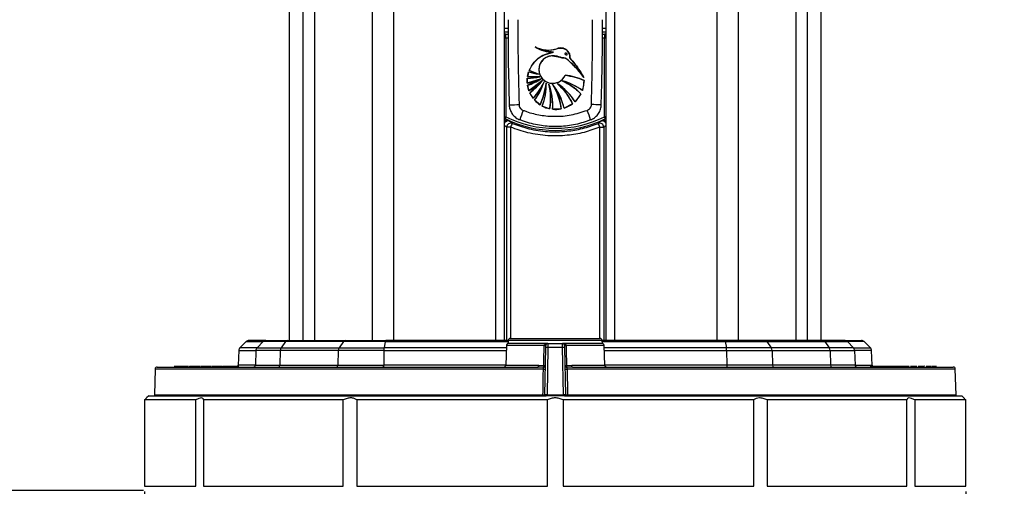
# Model space of a CAD drawing. Header units: millimetres. Extents: x 20 to 26059, y 28 to 17777.
# Tile 76 of 90: x 22299 to 22778, y 2283 to 2510. Entities that reach past the tile are written whole.
import ezdxf

# ---------------------------------------------------------------- set-up
doc = ezdxf.new("R2010")
doc.units = ezdxf.units.MM
doc.header["$LTSCALE"] = 2
doc.layers.add('COMPONENT_GEOMETRY', color=7, linetype='Continuous')
doc.styles.add('SLDTEXTSTYLE0', font='TXT', dxfattribs={"width": 0.75})
doc.dimstyles.new('SLDDIMSTYLE1', dxfattribs={"dimtxt": 150, "dimasz": 6.604, "dimexe": 0, "dimexo": 0.0625, "dimgap": 37.5, "dimtad": 0, "dimtih": 1, "dimtoh": 1, "dimdec": 1, "dimrnd": 1e-09, "dimzin": 12, "dimdsep": 46, "dimtxsty": 'SLDTEXTSTYLE0', "dimsah": 1, "dimcen": 0.09, "dimadec": 0, "dimazin": 3, "dimtfac": 1, "dimtdec": 1, "dimtofl": 0, "dimtmove": 0, "dimatfit": 3, "dimfxl": 1, "dimfrac": 2, "dimtolj": 1, "dimtzin": 12, "dimarcsym": 0})

# ---------------------------------------------------------------- blocks, each defined once
blk = doc.blocks.new('_D_4')
at = {"layer": 'COMPONENT_GEOMETRY', "color": 7}
for p, q in [((22226.49, 8260.99), (20346.66, 8260.99)), ((20353.01, 8260.99), (20353.01, 5517.54)), ((20052.91, 5487.07), (20007.21, 5487.07)), ((20007.21, 5487.07), (20007.21, 5248.94)), ((20653.12, 5487.07), (20698.82, 5487.07)), ((20698.82, 5487.07), (20698.82, 5248.94)), ((20007.21, 5248.94), (20052.91, 5248.94)), ((20698.82, 5248.94), (20653.12, 5248.94)), ((20353.01, 2281.06), (20353.01, 5024.52)), ((22358.96, 2281.06), (20346.66, 2281.06))]:
    blk.add_line(p, q, dxfattribs=at)
for points in [[(20353.01, 8260.99), (20352, 8254.39), (20354.03, 8254.39)], [(20353.01, 2281.06), (20354.03, 2287.67), (20352, 2287.67)]]:
    blk.add_solid(points, dxfattribs=at)
at = {"layer": 'COMPONENT_GEOMETRY', "color": 7, "char_height": 150, "attachment_point": 1, "style": 'SLDTEXTSTYLE0'}
for s, insert in [('9\'9.72"', (20052.91, 5442.3)), ('2990mm', (19943.85, 5217.88))]:
    blk.add_mtext(s, dxfattribs=dict(at, insert=insert))
blk = doc.blocks.new('_D_7')
at = {"layer": 'COMPONENT_GEOMETRY', "color": 7}
for p, q in [((22359.53, 2280.52), (22359.53, 1540.97)), ((22759.46, 2280.52), (22759.46, 1540.97)), ((23053.6, 1763.36), (23007.9, 1763.36)), ((23007.9, 1763.36), (23007.9, 1525.24)), ((23603.39, 1763.36), (23649.09, 1763.36)), ((23649.09, 1763.36), (23649.09, 1525.24)), ((22359.53, 1547.32), (22759.46, 1547.32)), ((22759.46, 1547.32), (22935.7, 1547.32)), ((23007.9, 1525.24), (23053.6, 1525.24)), ((23649.09, 1525.24), (23603.39, 1525.24))]:
    blk.add_line(p, q, dxfattribs=at)
for points in [[(22359.53, 1547.32), (22366.14, 1546.31), (22366.14, 1548.34)], [(22759.46, 1547.32), (22752.86, 1548.34), (22752.86, 1546.31)]]:
    blk.add_solid(points, dxfattribs=at)
at = {"layer": 'COMPONENT_GEOMETRY', "color": 7, "char_height": 150, "attachment_point": 1, "style": 'SLDTEXTSTYLE0'}
for s, insert in [('7.87in', (23053.6, 1718.6)), ('200mm', (22974.75, 1494.17))]:
    blk.add_mtext(s, dxfattribs=dict(at, insert=insert))

msp = doc.modelspace()

# ---------------------------------------------------------------- linework, layer by layer
at = {"color": 7, "linetype": 'Continuous', "lineweight": 25}
for p, q in [((22429.93, 6724.86), (22429.93, 2354.06)), ((22689.06, 2354.06), (22689.06, 6724.85)), ((22534.86, 2354.06), (22534.86, 5953.43)), ((22584.14, 5953.27), (22584.14, 2354.06)), ((22535.51, 2501.11), (22535.51, 2503.11)), ((22535.51, 2501.11), (22535.51, 2462.86)), ((22583.48, 2503.11), (22583.48, 2501.11)), ((22583.48, 2462.86), (22583.48, 2501.11)), ((22554.74, 2493.2), (22558.69, 2494.36)), ((22546, 2482.37), (22546.56, 2484.68)), ((22546.56, 2484.68), (22551.38, 2483.6)), ((22551.38, 2483.6), (22546.84, 2485.42)), ((22545.89, 2479.16), (22545.91, 2481.58)), ((22552.61, 2481.29), (22545.89, 2479.16)), ((22545.91, 2481.58), (22551.99, 2482.24)), ((22551.99, 2482.24), (22546, 2482.37)), ((22546, 2478.17), (22552.61, 2481.29)), ((22553.35, 2480.53), (22546.69, 2475.5)), ((22547.08, 2474.55), (22553.35, 2480.53)), ((22573.53, 2480.53), (22572.74, 2475.66)), ((22546.69, 2475.5), (22546, 2478.17)), ((22548.68, 2471.88), (22547.08, 2474.55)), ((22552.09, 2468.7), (22549.45, 2470.96)), ((22572.05, 2474.05), (22569.15, 2470.17)), ((22556.75, 2466.74), (22553.21, 2468.03)), ((22562.39, 2466.69), (22558.25, 2466.5)), ((22567.92, 2469.14), (22563.82, 2467.06)), ((22535.07, 2461.96), (22535.51, 2462.86)), ((22583.92, 2461.96), (22583.48, 2462.86)), ((22537.76, 2457.77), (22535.87, 2457.77)), ((22581.23, 2457.77), (22583.12, 2457.77)), ((22537.62, 2354.96), (22581.37, 2354.96)), ((22408.97, 2353.48), (22405.97, 2350.47)), ((22418.6, 2354.06), (22410.39, 2354.06)), ((22417.21, 2353.48), (22414.27, 2350.47)), ((22414.27, 2350.47), (22426, 2350.47)), ((22428.12, 2353.48), (22417.21, 2353.48)), ((22418.6, 2354.06), (22429.12, 2354.06)), ((22428.12, 2353.48), (22426, 2350.47)), ((22426, 2350.47), (22454.25, 2350.47)), ((22456.37, 2353.48), (22428.12, 2353.48)), ((22429.12, 2354.06), (22457.37, 2354.06)), ((22456.37, 2353.48), (22454.25, 2350.47)), ((22454.25, 2350.47), (22476.14, 2350.47)), ((22476.73, 2353.48), (22456.37, 2353.48)), ((22457.37, 2354.06), (22477.01, 2354.06)), ((22476.73, 2353.48), (22476.14, 2350.47)), ((22536.63, 2354.06), (22477.01, 2354.06)), ((22535.71, 2351.6), (22535.38, 2342.03)), ((22536.63, 2354.05), (22536.5, 2352.56)), ((22555.92, 2352.56), (22536.5, 2352.56)), ((22554.15, 2351.56), (22554.15, 2351.6)), ((22554.51, 2327.57), (22554.91, 2350.6)), ((22554.91, 2350.6), (22554.92, 2351.58)), ((22555.91, 2350.6), (22555.5, 2327.57)), ((22555.92, 2352.56), (22555.91, 2350.6)), ((22563.09, 2350.6), (22555.91, 2350.6)), ((22555.92, 2352.56), (22563.07, 2352.56)), ((22563.09, 2350.6), (22563.07, 2352.56)), ((22563.49, 2327.57), (22563.09, 2350.6)), ((22582.5, 2352.56), (22563.13, 2352.56)), ((22564.07, 2351.58), (22564.09, 2350.6)), ((22564.09, 2350.6), (22564.49, 2327.57)), ((22564.84, 2351.6), (22564.84, 2351.56)), ((22641.98, 2354.06), (22582.36, 2354.06)), ((22582.5, 2352.56), (22582.37, 2354.05)), ((22583.61, 2342.03), (22583.28, 2351.6)), ((22661.62, 2354.06), (22641.98, 2354.06)), ((22642.26, 2353.48), (22642.85, 2350.47)), ((22642.26, 2353.48), (22662.62, 2353.48)), ((22664.74, 2350.47), (22642.85, 2350.47)), ((22689.87, 2354.06), (22661.62, 2354.06)), ((22662.62, 2353.48), (22664.74, 2350.47)), ((22662.62, 2353.48), (22690.87, 2353.48)), ((22692.99, 2350.47), (22664.74, 2350.47)), ((22700.39, 2354.06), (22689.87, 2354.06)), ((22690.87, 2353.48), (22692.99, 2350.47)), ((22690.87, 2353.48), (22701.78, 2353.48)), ((22704.72, 2350.47), (22692.99, 2350.47)), ((22700.39, 2354.06), (22708.6, 2354.06)), ((22701.78, 2353.48), (22704.72, 2350.47)), ((22713.02, 2350.47), (22710.02, 2353.48)), ((22405.39, 2349.13), (22405.14, 2342.03)), ((22413.69, 2349.13), (22413.45, 2342.03)), ((22425.58, 2349.13), (22413.69, 2349.13)), ((22425.58, 2349.13), (22425.41, 2342.03)), ((22453.83, 2349.13), (22425.58, 2349.13)), ((22453.83, 2349.13), (22453.66, 2342.03)), ((22476.02, 2349.13), (22453.83, 2349.13)), ((22476.02, 2349.13), (22475.98, 2342.03)), ((22642.97, 2349.13), (22643.02, 2342.03)), ((22642.97, 2349.13), (22665.16, 2349.13)), ((22665.16, 2349.13), (22665.33, 2342.03)), ((22665.16, 2349.13), (22693.41, 2349.13)), ((22693.41, 2349.13), (22693.58, 2342.03)), ((22693.41, 2349.13), (22705.3, 2349.13)), ((22705.3, 2349.13), (22705.54, 2342.03)), ((22713.85, 2342.03), (22713.6, 2349.13)), ((22365.63, 2341.06), (22551.15, 2341.06)), ((22374.02, 2341.62), (22374.02, 2341.06)), ((22374.78, 2341.62), (22374.78, 2341.06)), ((22378.17, 2341.62), (22378.17, 2341.06)), ((22381.32, 2341.56), (22381.32, 2341.06)), ((22381.32, 2341.56), (22384.51, 2341.56)), ((22381.32, 2341.56), (22381.32, 2341.06)), ((22381.32, 2341.56), (22381.32, 2341.56)), ((22383.5, 2341.62), (22383.5, 2341.56)), ((22383.79, 2341.62), (22383.79, 2341.56)), ((22383.88, 2341.62), (22383.88, 2341.56)), ((22383.92, 2341.62), (22383.92, 2341.56)), ((22384.04, 2341.62), (22384.04, 2341.56)), ((22384.12, 2341.62), (22384.12, 2341.56)), ((22384.32, 2341.62), (22384.32, 2341.56)), ((22384.4, 2341.62), (22384.4, 2341.06)), ((22384.51, 2341.62), (22384.51, 2341.06)), ((22384.58, 2341.62), (22384.58, 2341.06)), ((22385.95, 2341.56), (22385.95, 2341.06)), ((22386.28, 2341.06), (22386.28, 2341.62)), ((22392.48, 2341.62), (22392.48, 2341.06)), ((22392.58, 2341.56), (22392.58, 2341.06)), ((22393.91, 2341.06), (22393.91, 2341.62)), ((22394.25, 2341.56), (22397.36, 2341.56)), ((22397.36, 2341.56), (22397.36, 2341.06)), ((22413.45, 2342.03), (22425.41, 2342.03)), ((22425.41, 2342.03), (22453.66, 2342.03)), ((22453.66, 2342.03), (22475.98, 2342.03)), ((22553.77, 2341), (22551.15, 2341.06)), ((22551.48, 2342.03), (22553.98, 2341.91)), ((22565.01, 2341.91), (22567.51, 2342.03)), ((22567.85, 2341.06), (22565.23, 2341)), ((22567.85, 2341.06), (22753.36, 2341.06)), ((22665.33, 2342.03), (22643.02, 2342.03)), ((22693.58, 2342.03), (22665.33, 2342.03)), ((22705.54, 2342.03), (22693.58, 2342.03)), ((22713.03, 2341.56), (22713.03, 2341.06)), ((22715.67, 2341.06), (22715.67, 2341.62)), ((22725.08, 2341.62), (22725.08, 2341.56)), ((22725.13, 2341.62), (22725.13, 2341.56)), ((22725.15, 2341.62), (22725.15, 2341.56)), ((22725.18, 2341.62), (22725.18, 2341.56)), ((22725.24, 2341.62), (22725.24, 2341.56)), ((22725.37, 2341.62), (22725.37, 2341.56)), ((22725.97, 2341.62), (22725.97, 2341.06)), ((22728.52, 2341.06), (22728.52, 2341.62)), ((22729.15, 2341.62), (22729.15, 2341.06)), ((22731.77, 2341.06), (22731.77, 2341.62)), ((22734.86, 2341.56), (22734.86, 2341.62)), ((22734.95, 2341.56), (22734.95, 2341.62)), ((22735.49, 2341.06), (22735.49, 2341.62)), ((22739.26, 2341.06), (22739.26, 2341.62)), ((22742.56, 2341.06), (22742.56, 2341.62)), ((22744.64, 2341.06), (22744.64, 2341.62)), ((22744.97, 2341.06), (22744.97, 2341.62)), ((22364.63, 2340.09), (22364.3, 2327.58)), ((22754.69, 2327.58), (22754.36, 2340.09)), ((22361.5, 2327.06), (22360.49, 2326.06)), ((22361.5, 2327.06), (22555.01, 2327.06)), ((22555.5, 2327.06), (22555.01, 2327.06)), ((22555.5, 2327.06), (22555.5, 2327.57)), ((22555.5, 2327.57), (22563.49, 2327.57)), ((22563.49, 2327.06), (22555.5, 2327.06)), ((22563.49, 2327.06), (22563.49, 2327.57)), ((22563.99, 2327.06), (22563.49, 2327.06)), ((22563.99, 2327.06), (22757.5, 2327.06)), ((22758.5, 2326.06), (22757.5, 2327.06)), ((22384.42, 2325.06), (22359.53, 2325.06)), ((22359.53, 2325.06), (22359.53, 2283.06)), ((22384.42, 2283.06), (22384.42, 2325.06)), ((22456.22, 2325.06), (22388.23, 2325.06)), ((22388.23, 2325.06), (22388.23, 2283.06)), ((22456.22, 2283.06), (22456.22, 2325.06)), ((22555.69, 2325.06), (22462.81, 2325.06)), ((22462.81, 2325.06), (22462.81, 2283.06)), ((22555.69, 2283.06), (22555.69, 2325.06)), ((22656.18, 2325.06), (22563.3, 2325.06)), ((22563.3, 2325.06), (22563.3, 2283.06)), ((22656.18, 2283.06), (22656.18, 2325.06)), ((22730.77, 2325.06), (22662.77, 2325.06)), ((22662.77, 2325.06), (22662.77, 2283.06)), ((22730.77, 2283.06), (22730.77, 2325.06)), ((22759.46, 2325.06), (22734.57, 2325.06)), ((22734.57, 2325.06), (22734.57, 2283.06)), ((22759.46, 2283.06), (22759.46, 2325.06)), ((22359.53, 2283.06), (22384.42, 2283.06)), ((22388.23, 2283.06), (22456.22, 2283.06)), ((22462.81, 2283.06), (22555.69, 2283.06)), ((22563.3, 2283.06), (22656.18, 2283.06)), ((22662.77, 2283.06), (22730.77, 2283.06)), ((22734.57, 2283.06), (22759.46, 2283.06))]:
    msp.add_line(p, q, dxfattribs=at)
at = {"color": 8, "linetype": 'Continuous', "lineweight": 25}
for p, q in [((22429.94, 6724.85), (22429.94, 2354.06)), ((22689.05, 2354.06), (22689.05, 6724.85)), ((22436.74, 2354.06), (22436.74, 6722.6)), ((22442.21, 6722.32), (22442.21, 2354.06)), ((22470.46, 2354.06), (22470.46, 6720.32)), ((22638.33, 2354.06), (22638.33, 6719.81)), ((22648.53, 6720.32), (22648.53, 2354.06)), ((22676.78, 2354.06), (22676.78, 6722.32)), ((22682.25, 6722.61), (22682.25, 2354.06)), ((22480.66, 6668.98), (22480.66, 2354.06)), ((22530.57, 2354.06), (22530.57, 5958.25)), ((22588.43, 5958.38), (22588.43, 2354.06)), ((22534.86, 2505.98), (22536.58, 2505.98)), ((22536.58, 2503.98), (22534.86, 2503.98)), ((22584.14, 2503.98), (22582.46, 2503.98)), ((22582.49, 2505.98), (22584.14, 2505.98)), ((22535.51, 2503.11), (22536.58, 2503.11)), ((22536.59, 2501.11), (22535.51, 2501.11)), ((22583.48, 2501.11), (22582.43, 2501.11)), ((22582.45, 2503.11), (22583.48, 2503.11)), ((22534.86, 2463.02), (22535.51, 2462.86)), ((22535.07, 2461.96), (22534.86, 2462.07)), ((22534.86, 2461.68), (22534.94, 2461.85)), ((22584.14, 2462.07), (22583.92, 2461.96)), ((22584.05, 2461.85), (22584.14, 2461.68)), ((22535.87, 2354.06), (22535.87, 2457.77)), ((22537.76, 2457.77), (22537.76, 2354.96)), ((22581.23, 2354.96), (22581.23, 2457.77)), ((22583.12, 2457.77), (22583.12, 2354.06)), ((22414.27, 2350.47), (22405.97, 2350.47)), ((22408.97, 2353.48), (22417.21, 2353.48)), ((22535.67, 2350.47), (22476.14, 2350.47)), ((22476.73, 2353.48), (22536.58, 2353.48)), ((22554.15, 2351.6), (22535.71, 2351.6)), ((22582.37, 2354.05), (22536.63, 2354.05)), ((22583.28, 2351.6), (22564.84, 2351.6)), ((22582.42, 2353.48), (22642.26, 2353.48)), ((22642.85, 2350.47), (22583.32, 2350.47)), ((22710.02, 2353.48), (22701.78, 2353.48)), ((22704.72, 2350.47), (22713.02, 2350.47)), ((22405.39, 2349.13), (22413.69, 2349.13)), ((22476.02, 2349.13), (22535.63, 2349.13)), ((22583.37, 2349.13), (22642.97, 2349.13)), ((22713.6, 2349.13), (22705.3, 2349.13)), ((22413.45, 2342.03), (22405.14, 2342.03)), ((22535.38, 2342.03), (22475.98, 2342.03)), ((22535.38, 2342.03), (22551.48, 2342.03)), ((22567.51, 2342.03), (22583.61, 2342.03)), ((22643.02, 2342.03), (22583.61, 2342.03)), ((22705.54, 2342.03), (22713.85, 2342.03)), ((22553.75, 2340.09), (22364.63, 2340.09)), ((22754.36, 2340.09), (22565.24, 2340.09)), ((22364.3, 2327.58), (22553.54, 2327.58)), ((22565.46, 2327.58), (22754.69, 2327.58))]:
    msp.add_line(p, q, dxfattribs=at)
at = {"color": 8, "linetype": 'Continuous', "lineweight": 25, "flags": 128}
for points in [[(22537.08, 2468.65), (22537.14, 2468.65), (22537.45, 2468.66), (22537.99, 2468.68), (22538.75, 2468.7), (22539.68, 2468.73), (22540.73, 2468.76), (22541.86, 2468.79)], [(22581.91, 2468.65), (22581.85, 2468.65), (22581.55, 2468.66), (22581, 2468.68), (22580.24, 2468.7), (22579.31, 2468.73), (22578.26, 2468.76), (22577.14, 2468.79)]]:
    msp.add_lwpolyline(points, dxfattribs=at)
at = {"color": 7, "linetype": 'Continuous', "lineweight": 25, "flags": 128}
for points in [[(22476.73, 2353.48), (22476.76, 2353.61), (22476.79, 2353.72), (22476.82, 2353.83), (22476.86, 2353.91), (22476.9, 2353.98), (22476.93, 2354.02), (22476.97, 2354.05), (22477.01, 2354.06)], [(22553.98, 2341.91), (22554.02, 2343.91), (22554.15, 2351.56)], [(22564.84, 2351.56), (22564.88, 2349.56), (22565.01, 2341.91)], [(22642.26, 2353.48), (22642.23, 2353.61), (22642.2, 2353.72), (22642.17, 2353.83), (22642.13, 2353.91), (22642.1, 2353.98), (22642.06, 2354.02), (22642.02, 2354.05), (22641.98, 2354.06)], [(22551.15, 2341.06), (22551.21, 2341.08), (22551.27, 2341.13), (22551.33, 2341.22), (22551.38, 2341.34), (22551.42, 2341.49), (22551.45, 2341.66), (22551.47, 2341.84), (22551.48, 2342.03)], [(22567.85, 2341.06), (22567.78, 2341.08), (22567.72, 2341.13), (22567.66, 2341.22), (22567.61, 2341.34), (22567.57, 2341.49), (22567.54, 2341.66), (22567.52, 2341.84), (22567.51, 2342.03)], [(22553.54, 2327.58), (22553.56, 2329.06), (22553.7, 2337.06), (22553.75, 2340.09)], [(22565.24, 2340.09), (22565.27, 2338.09), (22565.41, 2330.09), (22565.46, 2327.58)]]:
    msp.add_lwpolyline(points, dxfattribs=at)
at = {"color": 7, "linetype": 'Continuous', "lineweight": 25}
for centre, radius, start, end in [((22557.79, 2508.47), 14.14, 234.9491, 273.6336), ((22556.04, 2508.89), 13.58, 242.0308, 289.4449), ((22563.96, 2469.1), 25.8, 101.7796, 110.9231), ((22559.69, 2480.27), 13.84, 110.9231, 158.1756), ((22558.25, 2485.81), 6.69, 90, 335.5788), ((22534.94, 2454.49), 47.29, 35.5417, 50.9766), ((22533.98, 2460.88), 44.73, 28.1521, 43.1807), ((22559.69, 2480.27), 13.84, 161.442, 171.2648), ((22555.23, 2512.03), 28.7, 252.4228, 262.2999), ((22562.12, 2517), 35.09, 244.1715, 252.1797), ((22559.69, 2480.27), 13.84, 174.5763, 184.607), ((22540.6, 2507.57), 28.9, 280.55, 294.5724), ((22546.1, 2508.01), 26.44, 269.575, 282.8604), ((22549.83, 2520.23), 38.05, 264.232, 273.25), ((22538.2, 2503.28), 26.29, 287.2705, 303.2498), ((22529.31, 2505.46), 34.64, 300.1279, 313.9709), ((22529.52, 2499.27), 30.32, 305.3799, 321.8112), ((22529.12, 2490.92), 27.3, 315.7687, 336.0437), ((22525.46, 2489.06), 30.06, 322.9565, 342.1294), ((22514.81, 2485.06), 40.72, 336.303, 351.808), ((22525.23, 2478.54), 29.89, 339.4257, 1.3843), ((22554.06, 2449.52), 32.12, 54.4516, 73.9453), ((22548.41, 2449.82), 33.85, 45.7104, 64.5788), ((22561.21, 2453.55), 29.66, 65.4532, 83.9344), ((22559.69, 2480.27), 13.84, 340.5285, 1.0701), ((22559.69, 2480.27), 13.84, 188.7352, 200.1624), ((22559.69, 2480.27), 13.84, 204.392, 217.3018), ((22528.88, 2468.39), 29.43, 356.3235, 20.4087), ((22527.57, 2472.01), 29.65, 349.7698, 12.9496), ((22534.88, 2460.28), 29.72, 13.1802, 38.1706), ((22532.5, 2463.05), 30.11, 6.9502, 31.2139), ((22545.85, 2455.94), 27.31, 31.4167, 57.4052), ((22541.23, 2456.78), 29.41, 24.8613, 48.9152), ((22559.69, 2480.27), 13.84, 222.2881, 236.7337), ((22559.69, 2480.27), 13.84, 313.1445, 333.2876), ((22575.14, 2452.42), 34.02, 156.535, 164.8494), ((22559.69, 2480.27), 13.84, 242.1216, 257.7389), ((22559.69, 2480.27), 13.84, 264.0478, 281.2543), ((22559.69, 2480.27), 13.84, 287.3915, 306.4775), ((22543.85, 2452.42), 34.02, 15.1506, 23.465), ((22559.5, 2511.19), 54.95, 243.6072, 296.3928), ((22559.5, 2511.19), 53.95, 243.6072, 296.3928), ((22537.88, 2457.76), 2, 68.2344, 179.806), ((22548.04, 2454.13), 10.91, 149.7608, 160.5043), ((22581.12, 2457.76), 2, 0.194, 111.7656), ((22570.95, 2454.13), 10.91, 19.4957, 30.2392), ((22537.62, 2353.96), 1, 90, 175), ((22581.37, 2353.96), 1, 5, 90), ((22407.39, 2349.06), 2, 135, 178), ((22410.39, 2352.06), 2, 90, 135), ((22415.71, 2349.06), 2.02, 135.693, 178.1316), ((22418.6, 2352.12), 1.94, 90.101, 135.7072), ((22428.04, 2349.11), 2.45, 146.2552, 179.5638), ((22429.18, 2352.81), 1.25, 92.7971, 147.9253), ((22456.29, 2349.11), 2.45, 146.2552, 179.5638), ((22457.43, 2352.81), 1.25, 92.7971, 147.9253), ((22483.59, 2349.16), 7.57, 169.988, 180.2155), ((22536.71, 2351.56), 1, 90, 178), ((22554.54, 2357.95), 6.36, 266.51, 273.49), ((22554.41, 2357.12), 5.57, 267.2961, 275.2827), ((22555.41, 2336.27), 14.34, 88.0016, 91.9984), ((22555.92, 2351.56), 1, 90, 179), ((22563.07, 2351.56), 1, 1, 90), ((22563.59, 2336.27), 14.34, 88.0016, 91.9984), ((22564.46, 2357.95), 6.36, 266.51, 273.49), ((22564.58, 2357.12), 5.57, 264.7173, 272.7039), ((22582.28, 2351.56), 1, 2, 90), ((22635.4, 2349.16), 7.57, 359.7845, 10.012), ((22661.56, 2352.81), 1.25, 32.0747, 87.2029), ((22662.7, 2349.11), 2.45, 0.4362, 33.7448), ((22689.81, 2352.81), 1.25, 32.0747, 87.2029), ((22690.95, 2349.11), 2.45, 0.4362, 33.7448), ((22700.39, 2352.12), 1.94, 44.2928, 89.899), ((22703.28, 2349.06), 2.02, 1.8684, 44.307), ((22708.6, 2352.06), 2, 45, 90), ((22711.61, 2349.06), 2, 2, 45), ((22365.63, 2340.06), 1, 90, 178.5), ((22404.14, 2342.06), 1, 270, 358), ((22412.46, 2342.05), 0.99, 270.5468, 358.5879), ((22424.53, 2341.93), 0.881, 281.0281, 6.5465), ((22452.78, 2341.93), 0.881, 281.0281, 6.5465), ((22474.62, 2341.8), 1.38, 327.5186, 9.4103), ((22534.38, 2342.06), 1, 270, 358), ((22553.79, 2341.97), 0.97, 268.7828, 357.2895), ((22551.83, 2341.95), 2.15, 333.9304, 358.9825), ((22554.25, 2347.44), 5.54, 267.2995, 275.2916), ((22565.21, 2341.97), 0.97, 182.7105, 271.2172), ((22564.75, 2347.44), 5.54, 264.7084, 272.7005), ((22567.16, 2341.95), 2.15, 181.0175, 206.0696), ((22584.61, 2342.06), 1, 182, 270), ((22644.38, 2341.8), 1.38, 170.5897, 212.4814), ((22666.21, 2341.93), 0.881, 173.4535, 258.9719), ((22694.46, 2341.93), 0.881, 173.4535, 258.9719), ((22706.53, 2342.05), 0.99, 181.4121, 269.4532), ((22714.85, 2342.06), 1, 182, 210.6832), ((22753.36, 2340.06), 1, 1.5, 90), ((22554.15, 2349.45), 9.37, 267.5471, 273.4831), ((22564.84, 2349.45), 9.37, 266.5169, 272.4529), ((22364.8, 2327.56), 0.5, 178.5, 270), ((22557.79, 2327.44), 4.25, 178.2425, 185.1651), ((22555.01, 2327.56), 0.5, 179, 270), ((22563.99, 2327.56), 0.5, 270, 1), ((22561.21, 2327.44), 4.25, 354.8349, 1.7575), ((22754.19, 2327.56), 0.5, 270, 1.5)]:
    msp.add_arc(centre, radius, start, end, dxfattribs=at)
at = {"color": 8, "linetype": 'Continuous', "lineweight": 25}
for centre, major_axis, ratio, start_param, end_param in [((22535.51, 2503.01), (4, 0), 0.026186, 1.570796, 1.735817), ((22535.51, 2501.01), (2, 0), 0.052372, 1.570796, 1.905559), ((22583.48, 2503.01), (4, 0), 0.026186, 1.405776, 1.570796), ((22583.48, 2501.01), (2, 0), 0.052372, 1.236034, 1.570796), ((22586.13, 2511.19), (76.45, 0), 0.927237, 3.977288, 3.995077), ((22532.86, 2511.19), (76.45, 0), 0.927237, 5.429701, 5.44749)]:
    msp.add_ellipse(centre, major_axis=major_axis, ratio=ratio, start_param=start_param, end_param=end_param, dxfattribs=at)
at = {"color": 7, "linetype": 'Continuous', "lineweight": 25}
for centre, major_axis, start_param, end_param in [((22555.51, 2327.56), (1, -0.01), 1.571025, 3.141517), ((22563.49, 2327.56), (1, 0.01), 0.000076, 1.570568)]:
    msp.add_ellipse(centre, major_axis=major_axis, ratio=0.008724, start_param=start_param, end_param=end_param, dxfattribs=at)
for points, knots in [([(22536.56, 2509.94), (22536.55, 2503.53), (22536.53, 2489.77), (22536.92, 2476.01), (22537.13, 2468.65)], [0, 0, 0, 0, 0.465283, 1, 1, 1, 1]), ([(22541.27, 2510.07), (22541.28, 2504.98), (22541.32, 2491.21), (22541.65, 2477.46), (22541.86, 2468.79)], [0, 0, 0, 0, 0.370215, 1, 1, 1, 1]), ([(22577.14, 2468.79), (22577.35, 2477.46), (22577.68, 2491.21), (22577.71, 2504.98), (22577.72, 2510.07)], [0, 0, 0, 0, 0.6297853, 1, 1, 1, 1]), ([(22581.89, 2468.65), (22581.97, 2471.41), (22582.33, 2483.88), (22582.57, 2497.69), (22582.47, 2508.74), (22582.46, 2510.07)], [0, 0, 0, 0, 0.200385, 0.903333, 1, 1, 1, 1]), ([(22549.67, 2496.89), (22551.09, 2496.31), (22553.92, 2495.15), (22557.78, 2495.25), (22559.9, 2495.88), (22560.56, 2496.08)], [0, 0, 0, 0, 0.407312, 0.814632, 1, 1, 1, 1]), ([(22558.69, 2494.36), (22557.08, 2494.4), (22553.86, 2494.47), (22551.07, 2496.09), (22549.67, 2496.89)], [0, 0, 0, 0, 0.499468, 1, 1, 1, 1]), ([(22566.6, 2491.49), (22566.64, 2491.87), (22566.72, 2492.63), (22566.34, 2493.78), (22565.62, 2494.88), (22564.49, 2495.81), (22562.87, 2496.35), (22561.49, 2496.36), (22560.7, 2496.12), (22560.56, 2496.08)], [0, 0, 0, 0, 0.125845, 0.251052, 0.393403, 0.557567, 0.726466, 0.952102, 1, 1, 1, 1]), ([(22566.6, 2491.49), (22566.64, 2491.87), (22566.72, 2492.62), (22566.24, 2494.08), (22565.02, 2495.59), (22562.81, 2496.46), (22561.31, 2496.21), (22560.56, 2496.08)], [0, 0, 0, 0, 0.125864, 0.251162, 0.500722, 0.749637, 1, 1, 1, 1]), ([(22560.56, 2496.08), (22561.17, 2496.19), (22562.29, 2496.4), (22563.98, 2496.06), (22565.33, 2495.2), (22566.28, 2493.96), (22566.74, 2492.65), (22566.64, 2491.82), (22566.6, 2491.49)], [0, 0, 0, 0, 0.203305, 0.377232, 0.557372, 0.722911, 0.890069, 1, 1, 1, 1]), ([(22564.25, 2493.63), (22564.26, 2493.65), (22564.29, 2493.69), (22564.37, 2493.74), (22564.5, 2493.78), (22564.72, 2493.77), (22564.99, 2493.68), (22565.21, 2493.52), (22565.33, 2493.35), (22565.38, 2493.24), (22565.38, 2493.14), (22565.35, 2493.06), (22565.3, 2492.99), (22565.21, 2492.94), (22565.05, 2492.91), (22564.82, 2492.94), (22564.55, 2493.05), (22564.36, 2493.22), (22564.26, 2493.37), (22564.22, 2493.48), (22564.22, 2493.57), (22564.24, 2493.61), (22564.25, 2493.63)], [0, 0, 0, 0, 0.024513, 0.048902, 0.088765, 0.153507, 0.255542, 0.360865, 0.409297, 0.450091, 0.477057, 0.504228, 0.527613, 0.557644, 0.602381, 0.676251, 0.785499, 0.872894, 0.919909, 0.956171, 0.982207, 1, 1, 1, 1]), ([(22546.84, 2485.42), (22547.56, 2486.8), (22549, 2489.57), (22552.06, 2492.03), (22554.11, 2492.92), (22554.74, 2493.2)], [0, 0, 0, 0, 0.408816, 0.817629, 1, 1, 1, 1]), ([(22558.25, 2492.49), (22557.5, 2492.42), (22556, 2492.27), (22553.99, 2491.12), (22552.47, 2489.42), (22551.6, 2487.3), (22551.48, 2485.02), (22552.12, 2482.82), (22553.46, 2480.96), (22555.33, 2479.65), (22557.53, 2479.03), (22559.82, 2479.18), (22561.92, 2480.07), (22563.47, 2481.45), (22564.09, 2482.58), (22564.34, 2483.04)], [0, 0, 0, 0, 0.078696, 0.157392, 0.236095, 0.314802, 0.393497, 0.472181, 0.55087, 0.629574, 0.70828, 0.786977, 0.865665, 0.944358, 1, 1, 1, 1]), ([(22564.72, 2491.23), (22564.56, 2491.31), (22564.1, 2491.52), (22563.01, 2491.44), (22561.61, 2491.9), (22559.99, 2492.43), (22558.83, 2492.47), (22558.25, 2492.49)], [0, 0, 0, 0, 0.076678, 0.228327, 0.480722, 0.736716, 1, 1, 1, 1]), ([(22558.25, 2492.49), (22559.07, 2492.45), (22560.59, 2492.36), (22562.31, 2491.54), (22563.58, 2491.49), (22564.29, 2491.46), (22564.6, 2491.29), (22564.72, 2491.23)], [0, 0, 0, 0, 0.369936, 0.682977, 0.841031, 0.942257, 1, 1, 1, 1]), ([(22558.25, 2492.49), (22559.47, 2492.3), (22561.22, 2492.01), (22563.14, 2491.47), (22564.13, 2491.49), (22564.52, 2491.32), (22564.72, 2491.23)], [0, 0, 0, 0, 0.559889, 0.805798, 0.903562, 1, 1, 1, 1]), ([(22573.42, 2481.98), (22572.14, 2483.65), (22569.55, 2487.03), (22566.34, 2489.82), (22564.72, 2491.23)], [0, 0, 0, 0, 0.4954474, 1, 1, 1, 1]), ([(22566.6, 2491.49), (22567.88, 2490.03), (22570.47, 2487.08), (22572.43, 2483.69), (22573.42, 2481.98)], [0, 0, 0, 0, 0.4956871, 1, 1, 1, 1]), ([(22554.06, 2479.84), (22553.35, 2478.42), (22551.91, 2475.52), (22549.77, 2473.11), (22548.68, 2471.88)], [0, 0, 0, 0, 0.492125, 1, 1, 1, 1]), ([(22549.45, 2470.96), (22550.39, 2472.32), (22552.3, 2475.09), (22553.47, 2478.24), (22554.06, 2479.84)], [0, 0, 0, 0, 0.4929619, 1, 1, 1, 1]), ([(22555.11, 2479.26), (22554.79, 2477.46), (22554.14, 2473.84), (22552.78, 2470.42), (22552.09, 2468.7)], [0, 0, 0, 0, 0.4954076, 1, 1, 1, 1]), ([(22553.21, 2468.03), (22553.79, 2469.83), (22554.97, 2473.47), (22555.06, 2477.31), (22555.11, 2479.26)], [0, 0, 0, 0, 0.490764, 1, 1, 1, 1]), ([(22562.95, 2480.39), (22564.57, 2479.53), (22567.87, 2477.8), (22570.64, 2475.31), (22572.05, 2474.05)], [0, 0, 0, 0, 0.493177, 1, 1, 1, 1]), ([(22572.74, 2475.66), (22571.23, 2476.64), (22568.17, 2478.64), (22564.7, 2479.8), (22562.95, 2480.39)], [0, 0, 0, 0, 0.492715, 1, 1, 1, 1]), ([(22564.34, 2483.04), (22565.9, 2482.81), (22569.07, 2482.35), (22572.03, 2481.14), (22573.53, 2480.53)], [0, 0, 0, 0, 0.493445, 1, 1, 1, 1]), ([(22556.46, 2478.65), (22556.75, 2477.04), (22557.34, 2473.75), (22557.22, 2469.72), (22556.85, 2467.4), (22556.75, 2466.74)], [0, 0, 0, 0, 0.410916, 0.833749, 1, 1, 1, 1]), ([(22558.25, 2466.5), (22558.28, 2468.13), (22558.32, 2471.45), (22557.53, 2475.53), (22556.73, 2477.88), (22556.46, 2478.65)], [0, 0, 0, 0, 0.395465, 0.802398, 1, 1, 1, 1]), ([(22558.25, 2478.65), (22559.04, 2477.18), (22560.66, 2474.21), (22561.88, 2470.1), (22562.26, 2467.55), (22562.39, 2466.69)], [0, 0, 0, 0, 0.392553, 0.796491, 1, 1, 1, 1]), ([(22563.82, 2467.06), (22563.37, 2468.65), (22562.45, 2471.86), (22560.42, 2475.71), (22558.83, 2477.87), (22558.25, 2478.65)], [0, 0, 0, 0, 0.3811251, 0.7733014, 1, 1, 1, 1]), ([(22560.56, 2478.94), (22561.73, 2477.81), (22564.12, 2475.52), (22566.45, 2472.09), (22567.56, 2469.86), (22567.92, 2469.14)], [0, 0, 0, 0, 0.395931, 0.803347, 1, 1, 1, 1]), ([(22569.15, 2470.17), (22568.3, 2471.42), (22566.57, 2473.96), (22563.58, 2476.85), (22561.43, 2478.34), (22560.56, 2478.94)], [0, 0, 0, 0, 0.366427, 0.743475, 1, 1, 1, 1]), ([(22537.09, 2468.65), (22537.09, 2468.62), (22537.02, 2467.85), (22537.42, 2466.34), (22538.35, 2464.34), (22539.86, 2462.69), (22541.25, 2461.71), (22542.13, 2461.41), (22542.32, 2461.35)], [0, 0, 0, 0, 0.012431, 0.243026, 0.473832, 0.706878, 0.936944, 1, 1, 1, 1]), ([(22541.86, 2468.79), (22541.88, 2468.53), (22541.95, 2467.93), (22542.35, 2467.16), (22543.01, 2466.43), (22543.59, 2466.14), (22543.94, 2465.97)], [0, 0, 0, 0, 0.208465, 0.485141, 0.686418, 1, 1, 1, 1]), ([(22543.94, 2465.97), (22544.47, 2465.77), (22547.19, 2464.75), (22552.36, 2463.46), (22559.7, 2462.86), (22567.44, 2463.48), (22572.49, 2465.13), (22575.05, 2465.97)], [0, 0, 0, 0, 0.053725, 0.273888, 0.500206, 0.745779, 1, 1, 1, 1]), ([(22575.05, 2465.97), (22575.13, 2466), (22575.55, 2466.17), (22576.22, 2466.64), (22576.76, 2467.36), (22577.06, 2468.09), (22577.11, 2468.52), (22577.14, 2468.79)], [0, 0, 0, 0, 0.070163, 0.361578, 0.652268, 0.785269, 1, 1, 1, 1]), ([(22576.67, 2461.34), (22577.32, 2461.64), (22578.69, 2462.26), (22580.34, 2463.91), (22581.46, 2465.97), (22581.95, 2467.63), (22581.88, 2468.53), (22581.87, 2468.65)], [0, 0, 0, 0, 0.222917, 0.471814, 0.717922, 0.960478, 1, 1, 1, 1]), ([(22534.94, 2461.85), (22535.18, 2461.73), (22535.66, 2461.49), (22536.45, 2461.11), (22536.98, 2460.85), (22537.31, 2460.69), (22537.4, 2460.65), (22537.4, 2460.64)], [0, 0, 0, 0, 0.228586, 0.456951, 0.846523, 0.996384, 1, 1, 1, 1]), ([(22537.4, 2460.64), (22537.47, 2460.59), (22537.88, 2460.24), (22538.28, 2459.9), (22538.62, 2459.62)], [0, 0, 0, 0, 0.16642, 1, 1, 1, 1]), ([(22576.68, 2461.31), (22576.14, 2461.1), (22573.16, 2459.98), (22567.45, 2458.52), (22559.59, 2457.84), (22551.68, 2458.5), (22545.97, 2459.93), (22542.9, 2461.09), (22542.31, 2461.31)], [0, 0, 0, 0, 0.050072, 0.271765, 0.49989, 0.719919, 0.946238, 1, 1, 1, 1]), ([(22580.37, 2459.62), (22580.46, 2459.69), (22580.87, 2460.03), (22581.27, 2460.37), (22581.59, 2460.64)], [0, 0, 0, 0, 0.2202516, 1, 1, 1, 1]), ([(22581.59, 2460.64), (22581.59, 2460.65), (22581.68, 2460.69), (22582.01, 2460.85), (22582.55, 2461.11), (22583.33, 2461.49), (22583.81, 2461.73), (22584.05, 2461.85)], [0, 0, 0, 0, 0.003616, 0.153477, 0.543049, 0.771414, 1, 1, 1, 1]), ([(22581.23, 2457.77), (22578.68, 2456.85), (22573.53, 2455.01), (22564.97, 2453.58), (22555.75, 2453.4), (22546.4, 2454.71), (22540.54, 2456.78), (22537.76, 2457.77)], [0, 0, 0, 0, 0.182245, 0.36824, 0.58185, 0.801621, 1, 1, 1, 1]), ([(22538.62, 2459.62), (22541.29, 2458.67), (22546.83, 2456.7), (22555.81, 2455.41), (22564.61, 2455.56), (22572.93, 2456.95), (22577.87, 2458.72), (22580.37, 2459.62)], [0, 0, 0, 0, 0.198431, 0.411966, 0.631726, 0.813965, 1, 1, 1, 1]), ([(22554.15, 2351.6), (22554.16, 2351.66), (22554.18, 2351.76), (22554.27, 2351.95), (22554.47, 2352.17), (22554.89, 2352.41), (22555.39, 2352.54), (22555.76, 2352.56), (22555.92, 2352.56), (22555.92, 2352.56)], [0, 0, 0, 0, 0.088284, 0.128878, 0.27071, 0.482661, 0.780963, 0.994399, 1, 1, 1, 1]), ([(22563.07, 2352.56), (22563.07, 2352.56), (22563.23, 2352.56), (22563.6, 2352.54), (22564.11, 2352.41), (22564.53, 2352.17), (22564.72, 2351.95), (22564.82, 2351.76), (22564.83, 2351.66), (22564.84, 2351.6)], [0, 0, 0, 0, 0.005601, 0.219037, 0.517339, 0.72929, 0.871122, 0.911716, 1, 1, 1, 1]), ([(22374.03, 2341.56), (22374.02, 2341.56), (22374.01, 2341.56), (22374.05, 2341.56), (22374.08, 2341.56)], [0, 0, 0, 0, 0.0885116, 1, 1, 1, 1]), ([(22374.78, 2341.56), (22374.79, 2341.56), (22374.8, 2341.56), (22375.02, 2341.56), (22375.3, 2341.56), (22375.76, 2341.56), (22376.23, 2341.56), (22376.62, 2341.56), (22376.79, 2341.56), (22376.95, 2341.56), (22377.08, 2341.56), (22377.41, 2341.56), (22377.72, 2341.56), (22377.99, 2341.56), (22378.04, 2341.56)], [0, 0, 0, 0, 0.01546, 0.104162, 0.223022, 0.444531, 0.611777, 0.707752, 0.777673, 0.793878, 0.809263, 0.842716, 0.969703, 1, 1, 1, 1]), ([(22378.17, 2341.56), (22378.17, 2341.56), (22378.17, 2341.56), (22378.22, 2341.56), (22378.48, 2341.56), (22378.94, 2341.56), (22379.59, 2341.56), (22380.22, 2341.56), (22380.74, 2341.56), (22380.97, 2341.56)], [0, 0, 0, 0, 0.006934, 0.038837, 0.076145, 0.358146, 0.495726, 0.774609, 1, 1, 1, 1]), ([(22384.6, 2341.56), (22384.6, 2341.56), (22384.61, 2341.56), (22384.88, 2341.56), (22385.28, 2341.56), (22385.64, 2341.56), (22385.8, 2341.56), (22385.85, 2341.56), (22385.87, 2341.56), (22385.89, 2341.56), (22385.92, 2341.56), (22385.94, 2341.56), (22385.95, 2341.56)], [0, 0, 0, 0, 0.211121, 0.502976, 0.788386, 0.917408, 0.960835, 0.969264, 0.97522, 0.981064, 0.988625, 1, 1, 1, 1]), ([(22385.95, 2341.56), (22385.99, 2341.56), (22386.09, 2341.56), (22386.19, 2341.56), (22386.25, 2341.56), (22386.28, 2341.56), (22386.27, 2341.56), (22386.27, 2341.56)], [0, 0, 0, 0, 0.295076, 0.648509, 0.812287, 0.95267, 1, 1, 1, 1]), ([(22386.8, 2341.56), (22386.91, 2341.56), (22387.4, 2341.56), (22388.95, 2341.56), (22390.68, 2341.56), (22391.72, 2341.56), (22391.96, 2341.56)], [0, 0, 0, 0, 0.076415, 0.336955, 0.844569, 1, 1, 1, 1]), ([(22392.58, 2341.56), (22392.65, 2341.56), (22392.75, 2341.56), (22392.84, 2341.56), (22392.86, 2341.56), (22392.87, 2341.56), (22392.88, 2341.56), (22392.89, 2341.56), (22392.94, 2341.56), (22393.09, 2341.56), (22393.22, 2341.56), (22393.39, 2341.56), (22393.67, 2341.56), (22393.89, 2341.56), (22393.89, 2341.56), (22393.9, 2341.56)], [0, 0, 0, 0, 0.085507, 0.101052, 0.104477, 0.107172, 0.11021, 0.114337, 0.12442, 0.161967, 0.277807, 0.364444, 0.449465, 0.803743, 1, 1, 1, 1]), ([(22397.65, 2341.56), (22397.72, 2341.56), (22398.28, 2341.56), (22399.09, 2341.56), (22399.9, 2341.56), (22400.25, 2341.56), (22400.36, 2341.56), (22400.42, 2341.56), (22400.45, 2341.56), (22400.47, 2341.56), (22400.5, 2341.56), (22400.56, 2341.56), (22400.65, 2341.56), (22400.82, 2341.56), (22401.05, 2341.56), (22401.28, 2341.56), (22401.42, 2341.56), (22401.48, 2341.56), (22401.51, 2341.56), (22401.52, 2341.56), (22401.53, 2341.56), (22401.53, 2341.56), (22401.53, 2341.56), (22401.53, 2341.56), (22401.95, 2341.56), (22402.79, 2341.56), (22403.89, 2341.56), (22404.7, 2341.56), (22405.33, 2341.56), (22405.34, 2341.56), (22405.34, 2341.56)], [0, 0, 0, 0, 0.024029, 0.186791, 0.284071, 0.305476, 0.314792, 0.322027, 0.324397, 0.327091, 0.329386, 0.335199, 0.342458, 0.352714, 0.380744, 0.403334, 0.413275, 0.417649, 0.419573, 0.42042, 0.420793, 0.420957, 0.421029, 0.421061, 0.421086, 0.533428, 0.64489, 0.752605, 0.847841, 1, 1, 1, 1]), ([(22553.75, 2340.09), (22553.76, 2340.2), (22553.76, 2340.42), (22553.77, 2340.72), (22553.77, 2340.91), (22553.77, 2340.98), (22553.77, 2341)], [0, 0, 0, 0, 0.280481, 0.560909, 0.841352, 1, 1, 1, 1]), ([(22565.23, 2341), (22565.23, 2340.96), (22565.22, 2340.86), (22565.23, 2340.6), (22565.23, 2340.33), (22565.24, 2340.15), (22565.24, 2340.09)], [0, 0, 0, 0, 0.280604, 0.561105, 0.841525, 1, 1, 1, 1]), ([(22713.03, 2341.56), (22713.38, 2341.56), (22714.09, 2341.56), (22714.91, 2341.56), (22715.48, 2341.56), (22715.69, 2341.56), (22715.66, 2341.56), (22715.66, 2341.56)], [0, 0, 0, 0, 0.242353, 0.488594, 0.734465, 0.978203, 1, 1, 1, 1]), ([(22715.57, 2341.56), (22715.92, 2341.56), (22716.63, 2341.56), (22718.8, 2341.56), (22721.29, 2341.56), (22723.13, 2341.56), (22723.97, 2341.56), (22724.38, 2341.56), (22724.67, 2341.56), (22724.89, 2341.56), (22725.06, 2341.56), (22725.16, 2341.56), (22725.24, 2341.56), (22725.32, 2341.56), (22725.39, 2341.56), (22725.45, 2341.56), (22725.59, 2341.56), (22725.72, 2341.56), (22725.84, 2341.56)], [0, 0, 0, 0, 0.241828, 0.485295, 0.707096, 0.804752, 0.847748, 0.864648, 0.881554, 0.898465, 0.906836, 0.910644, 0.914549, 0.924366, 0.935545, 0.944276, 0.951992, 1, 1, 1, 1]), ([(22725.97, 2341.56), (22725.97, 2341.56), (22725.97, 2341.56), (22725.98, 2341.56), (22726.02, 2341.56), (22726.26, 2341.56), (22726.75, 2341.56), (22727.31, 2341.56), (22727.75, 2341.56), (22727.99, 2341.56), (22728.15, 2341.56), (22728.23, 2341.56), (22728.29, 2341.56), (22728.33, 2341.56), (22728.37, 2341.56), (22728.4, 2341.56), (22728.47, 2341.56), (22728.52, 2341.56), (22728.49, 2341.56), (22728.47, 2341.56)], [0, 0, 0, 0, 0.006082, 0.014725, 0.024051, 0.035411, 0.155122, 0.275683, 0.334409, 0.38402, 0.401071, 0.414886, 0.425506, 0.437291, 0.451415, 0.498857, 0.611827, 0.814192, 1, 1, 1, 1]), ([(22728.39, 2341.56), (22728.58, 2341.56), (22728.87, 2341.56), (22729.06, 2341.56), (22729.13, 2341.56), (22729.15, 2341.56), (22729.14, 2341.56), (22729.19, 2341.56), (22729.26, 2341.56), (22729.31, 2341.56), (22729.43, 2341.56), (22729.7, 2341.56), (22730.21, 2341.56), (22730.78, 2341.56), (22731.27, 2341.56), (22731.52, 2341.56), (22731.64, 2341.56), (22731.69, 2341.56), (22731.73, 2341.56), (22731.76, 2341.56), (22731.77, 2341.56), (22731.77, 2341.56)], [0, 0, 0, 0, 0.313584, 0.501433, 0.6081, 0.667071, 0.687182, 0.704713, 0.709481, 0.714703, 0.722136, 0.750796, 0.803448, 0.890998, 0.940599, 0.965583, 0.972793, 0.978748, 0.983879, 0.988641, 1, 1, 1, 1]), ([(22732.47, 2341.56), (22732.49, 2341.56), (22732.56, 2341.56), (22732.62, 2341.56), (22732.68, 2341.56), (22732.73, 2341.56), (22732.76, 2341.56), (22732.81, 2341.56), (22732.88, 2341.56), (22733.02, 2341.56), (22733.22, 2341.56), (22733.54, 2341.56), (22734.08, 2341.56), (22734.69, 2341.56), (22735.16, 2341.56), (22735.37, 2341.56), (22735.45, 2341.56), (22735.49, 2341.56), (22735.49, 2341.56), (22735.49, 2341.56)], [0, 0, 0, 0, 0.0623116, 0.1414973, 0.1883997, 0.1996156, 0.2103148, 0.220787, 0.2444863, 0.2690981, 0.3345868, 0.4069158, 0.5383671, 0.7839957, 0.9143298, 0.9451453, 0.9683908, 0.9871892, 1, 1, 1, 1]), ([(22736.19, 2341.56), (22736.25, 2341.56), (22736.34, 2341.56), (22736.45, 2341.56), (22736.51, 2341.56), (22736.56, 2341.56), (22736.62, 2341.56), (22736.73, 2341.56), (22736.92, 2341.56), (22737.36, 2341.56), (22738.03, 2341.56), (22738.67, 2341.56), (22739.08, 2341.56), (22739.22, 2341.56), (22739.25, 2341.56), (22739.27, 2341.56), (22739.26, 2341.56), (22739.26, 2341.56)], [0, 0, 0, 0, 0.092744, 0.121844, 0.136331, 0.148645, 0.160364, 0.184558, 0.23688, 0.326215, 0.582635, 0.837248, 0.947523, 0.966149, 0.983794, 0.995438, 1, 1, 1, 1]), ([(22740.14, 2341.56), (22740.17, 2341.56), (22740.21, 2341.56), (22740.28, 2341.56), (22740.35, 2341.56), (22740.46, 2341.56), (22740.62, 2341.56), (22741.02, 2341.56), (22741.55, 2341.56), (22742.06, 2341.56), (22742.39, 2341.56), (22742.52, 2341.56), (22742.56, 2341.56), (22742.56, 2341.56), (22742.55, 2341.56)], [0, 0, 0, 0, 0.019047, 0.037803, 0.058706, 0.076824, 0.146911, 0.25383, 0.536427, 0.781736, 0.935605, 0.964608, 0.990924, 1, 1, 1, 1]), ([(22743.05, 2341.56), (22743.1, 2341.56), (22743.18, 2341.56), (22743.29, 2341.56), (22743.39, 2341.56), (22743.54, 2341.56), (22743.78, 2341.56), (22744.12, 2341.56), (22744.39, 2341.56), (22744.53, 2341.56), (22744.63, 2341.56), (22744.64, 2341.56), (22744.64, 2341.56)], [0, 0, 0, 0, 0.037722, 0.056979, 0.077865, 0.12886, 0.283219, 0.542914, 0.753379, 0.907262, 0.974096, 1, 1, 1, 1]), ([(22359.53, 2325.06), (22359.67, 2325.21), (22359.96, 2325.5), (22360.26, 2325.82), (22360.46, 2326.03), (22360.48, 2326.05), (22360.49, 2326.06)], [0, 0, 0, 0, 0.251355, 0.508504, 0.76031, 1, 1, 1, 1]), ([(22388.23, 2325.06), (22388.17, 2325.34), (22388.04, 2325.9), (22387.21, 2326.15), (22385.96, 2325.88), (22384.95, 2325.34), (22384.42, 2325.06)], [0, 0, 0, 0, 0.25434, 0.510225, 0.74435, 1, 1, 1, 1]), ([(22462.81, 2325.06), (22462.44, 2325.34), (22461.69, 2325.9), (22460.01, 2326.15), (22458.1, 2325.88), (22456.86, 2325.34), (22456.22, 2325.06)], [0, 0, 0, 0, 0.25434, 0.510225, 0.74435, 1, 1, 1, 1]), ([(22553.54, 2327.58), (22553.65, 2327.58), (22553.87, 2327.58), (22554.17, 2327.58), (22554.38, 2327.58), (22554.49, 2327.57), (22554.5, 2327.57), (22554.51, 2327.57)], [0, 0, 0, 0, 0.218911, 0.437804, 0.656674, 0.875599, 1, 1, 1, 1]), ([(22563.3, 2325.06), (22562.72, 2325.34), (22561.54, 2325.9), (22559.47, 2326.15), (22557.41, 2325.88), (22556.28, 2325.34), (22555.69, 2325.06)], [0, 0, 0, 0, 0.25434, 0.510225, 0.74435, 1, 1, 1, 1]), ([(22564.49, 2327.57), (22564.49, 2327.57), (22564.5, 2327.57), (22564.54, 2327.57), (22564.61, 2327.58), (22564.7, 2327.58), (22564.82, 2327.58), (22564.95, 2327.58), (22565.1, 2327.58), (22565.24, 2327.58), (22565.36, 2327.58), (22565.42, 2327.58), (22565.46, 2327.58)], [0, 0, 0, 0, 0.107998, 0.219127, 0.327104, 0.438216, 0.546145, 0.65721, 0.765112, 0.876147, 0.937791, 1, 1, 1, 1]), ([(22662.77, 2325.06), (22662.13, 2325.34), (22660.84, 2325.9), (22658.93, 2326.15), (22657.28, 2325.88), (22656.56, 2325.34), (22656.18, 2325.06)], [0, 0, 0, 0, 0.25434, 0.510225, 0.74435, 1, 1, 1, 1]), ([(22734.57, 2325.06), (22734.05, 2325.34), (22732.99, 2325.9), (22731.75, 2326.15), (22730.94, 2325.88), (22730.83, 2325.34), (22730.77, 2325.06)], [0, 0, 0, 0, 0.25434, 0.510225, 0.74435, 1, 1, 1, 1]), ([(22758.5, 2326.06), (22758.5, 2326.06), (22758.48, 2326.08), (22758.55, 2326), (22758.73, 2325.82), (22759.03, 2325.51), (22759.32, 2325.21), (22759.46, 2325.06)], [0, 0, 0, 0, 0.020781, 0.251493, 0.489013, 0.741313, 1, 1, 1, 1])]:
    msp.add_open_spline(points, degree=3, knots=knots, dxfattribs=at)
at = {"color": 8, "linetype": 'Continuous', "lineweight": 25}
for points, knots in [([(22537.4, 2460.64), (22537.4, 2460.65), (22537.22, 2460.73), (22536.61, 2460.92), (22535.79, 2460.9), (22535.14, 2460.87), (22534.9, 2460.9), (22534.86, 2460.91)], [0, 0, 0, 0, 0.004794, 0.234922, 0.733732, 0.951163, 1, 1, 1, 1]), ([(22537.4, 2460.64), (22537.27, 2460.69), (22536.93, 2460.82), (22536.32, 2460.83), (22535.68, 2460.63), (22535.15, 2460.26), (22534.95, 2459.92), (22534.86, 2459.76)], [0, 0, 0, 0, 0.14271, 0.369986, 0.596227, 0.822096, 1, 1, 1, 1]), ([(22584.14, 2460.91), (22584.09, 2460.9), (22583.85, 2460.87), (22583.2, 2460.9), (22582.39, 2460.92), (22581.78, 2460.73), (22581.59, 2460.65), (22581.59, 2460.64)], [0, 0, 0, 0, 0.048837, 0.266268, 0.765078, 0.995206, 1, 1, 1, 1]), ([(22584.14, 2459.75), (22584.08, 2459.86), (22583.93, 2460.17), (22583.47, 2460.54), (22582.85, 2460.8), (22582.18, 2460.85), (22581.78, 2460.71), (22581.59, 2460.64)], [0, 0, 0, 0, 0.123831, 0.348431, 0.573188, 0.798834, 1, 1, 1, 1]), ([(22583.48, 2462.86), (22583.69, 2462.91), (22583.92, 2462.97), (22584.12, 2463.02), (22584.14, 2463.02)], [0, 0, 0, 0, 0.920509, 1, 1, 1, 1])]:
    msp.add_open_spline(points, degree=3, knots=knots, dxfattribs=at)

# ---------------------------------------------------------------- dimensions: what is measured, and where the dimension line sits
at = {"layer": 'COMPONENT_GEOMETRY', "color": 7}
dim = msp.add_linear_dim(base=(20353.01, 2281.06), p1=(22229.03, 8260.99), p2=(22361.5, 2281.06), angle=90, dimstyle='SLDDIMSTYLE1', dxfattribs=at)
dim.commit()
dim.dimension.update_dxf_attribs({"geometry": '_D_4', "text_midpoint": (20353.01, 5271.03), "dimtype": 160})
dim = msp.add_linear_dim(base=(22759.46, 1547.32), p1=(22359.53, 2283.06), p2=(22759.46, 2283.06), dimstyle='SLDDIMSTYLE1', dxfattribs=at)
dim.commit()
dim.dimension.update_dxf_attribs({"geometry": '_D_7', "text_midpoint": (23328.5, 1547.32), "dimtype": 160})

doc.saveas('drawing.dxf')
